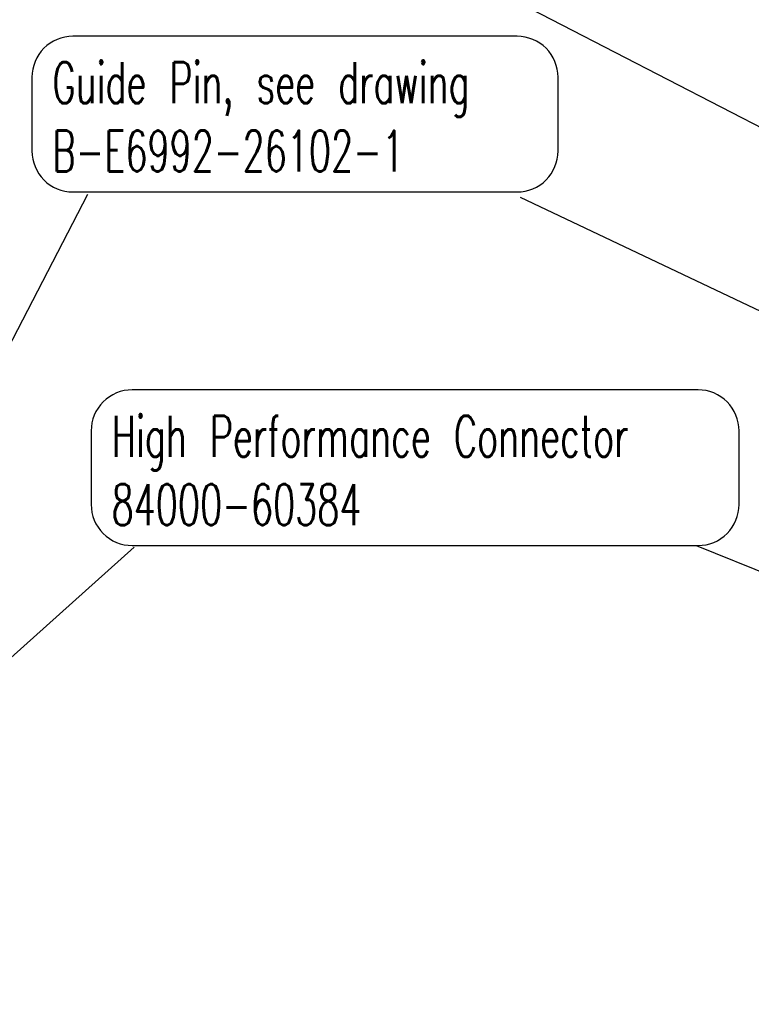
# Model space of a CAD drawing. Extents: x -401 to 590, y -380 to 320.
# Tile 15 of 54: x 310 to 377, y 15 to 105. Entities that reach past the tile are written whole.
import ezdxf

# ---------------------------------------------------------------- set-up
doc = ezdxf.new("R2010")
doc.units = 0
doc.layers.add('1', color=7, linetype='CONTINUOUS')
doc.styles.add('CONVERTER_11', font='txt.shx', dxfattribs={"width": 0.63})

# ---------------------------------------------------------------- blocks, each defined once
blk = doc.blocks.new('NOTES', base_point=(305.069, -197.831))
at = {"layer": '1', "color": 1, "linetype": 'CONTINUOUS'}
for p, q in [((330.233, 119.694), (483.233, 40.694)), ((316.475, 88.834), (302.475, 61.834)), ((356.108, 88.576), (472.108, 33.576)), ((320.741, 56.534), (301.741, 39.534)), ((372.201, 56.685), (476.201, 14.685))]:
    blk.add_line(p, q, dxfattribs=at)
at = {"layer": '1', "color": 1}
for points in [[(315.134, 89.058), (355.812, 89.058, 0.414214), (359.562, 92.808), (359.562, 99.558, 0.414214), (355.812, 103.308), (315.134, 103.308, 0.414214), (311.384, 99.558), (311.384, 92.808, 0.414214)], [(320.555, 56.688), (372.39, 56.688, 0.414214), (376.14, 60.438), (376.14, 67.188, 0.414214), (372.39, 70.938), (320.555, 70.938, 0.414214), (316.805, 67.188), (316.805, 60.438, 0.414214)]]:
    blk.add_lwpolyline(points, format="xyb", close=True, dxfattribs=at)
at = {"layer": '1', "color": 1, "char_height": 3.75, "attachment_point": 7, "style": 'CONVERTER_11'}
for s, insert in [('Guide Pin, see drawing\\PB-E6992-26102-1', (313.259, 90.933)), ('High Performance Connector\\P84000-60384', (318.68, 58.563))]:
    blk.add_mtext(s, dxfattribs=dict(at, insert=insert))

msp = doc.modelspace()

# ---------------------------------------------------------------- block references
at = {"layer": '1'}
msp.add_blockref('NOTES', (305.069, -197.831), dxfattribs=at)

doc.saveas('drawing.dxf')
